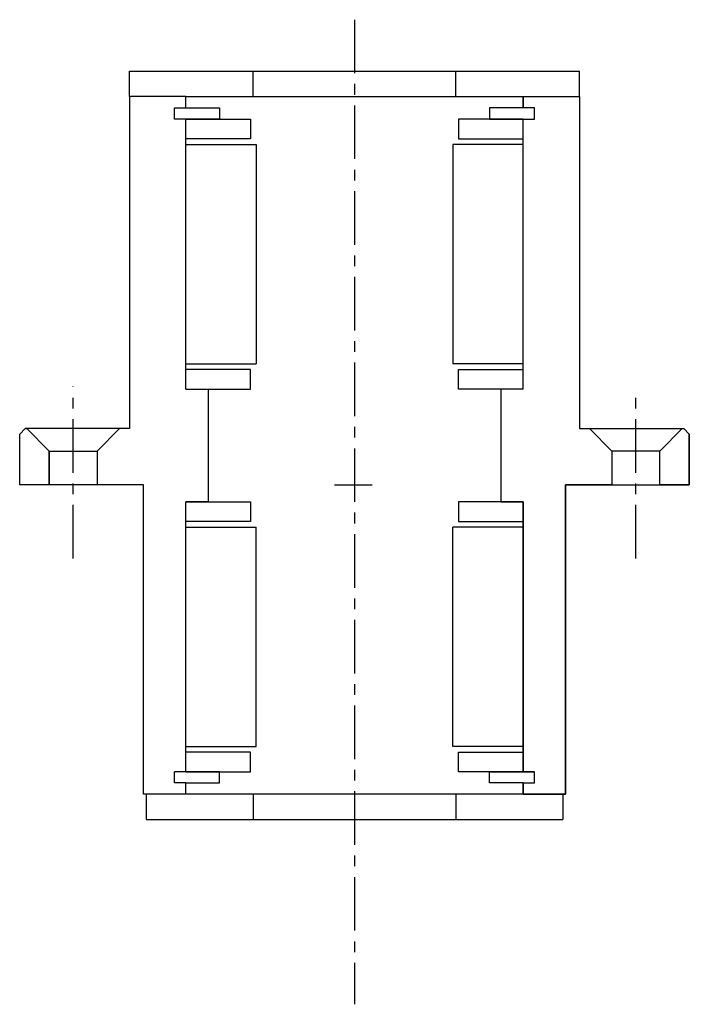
# Model space of a CAD drawing. Extents: x 692 to 812, y -37 to 138.
import ezdxf

# ---------------------------------------------------------------- set-up
doc = ezdxf.new("R2010")
doc.units = 0
doc.header["$LTSCALE"] = 0.3
doc.linetypes.add('CENTER', pattern=[50.8, 31.75, -6.35, 6.35, -6.35])
doc.layers.get('0').update_dxf_attribs({"linetype": 'CONTINUOUS'})
doc.layers.add('CENTER', color=9, linetype='CENTER')

msp = doc.modelspace()

# ---------------------------------------------------------------- linework, layer by layer
for p, q in [((712, 124), (712, 128.5)), ((712, 128.5), (792, 128.5)), ((734, 124), (734, 128.5)), ((770, 124), (770, 128.5)), ((792, 124), (792, 128.5)), ((722, 124), (712, 124)), ((712, 124), (712, 65)), ((722, 124), (782, 124)), ((722, 122), (722, 124)), ((782, 124), (782, 122)), ((782, 124), (792, 124)), ((782, 124), (792, 124)), ((782, 122), (782, 124)), ((792, 124), (792, 65)), ((792, 124), (792, 65)), ((720, 120), (720, 122)), ((720, 122), (722, 122)), ((722, 122), (728, 122)), ((728, 122), (728, 120)), ((782, 122), (776, 122)), ((776, 122), (776, 120)), ((784, 122), (782, 122)), ((784, 122), (782, 122)), ((784, 120), (784, 122)), ((784, 120), (784, 122)), ((722, 120), (720, 120)), ((722, 72), (722, 120)), ((728, 120), (722, 120)), ((722, 120), (733.5, 120)), ((733.5, 120), (733.5, 116.5)), ((782, 120), (770.5, 120)), ((770.5, 120), (770.5, 116.5)), ((776, 120), (782, 120)), ((782, 120), (784, 120)), ((782, 120), (784, 120)), ((782, 72), (782, 120)), ((733.5, 116.5), (722, 116.5)), ((770.5, 116.5), (782, 116.5)), ((722, 115.5), (734.5, 115.5)), ((734.5, 115.5), (734.5, 76.5)), ((782, 115.5), (769.5, 115.5)), ((769.5, 115.5), (769.5, 76.5)), ((722, 76.5), (734.5, 76.5)), ((733.5, 75.5), (722, 75.5)), ((733.5, 72), (733.5, 75.5)), ((782, 76.5), (769.5, 76.5)), ((770.5, 72), (770.5, 75.5)), ((770.5, 75.5), (782, 75.5)), ((722, 72), (726, 72)), ((722, 72), (733.5, 72)), ((726, 72), (726, 52)), ((782, 72), (770.5, 72)), ((778, 72), (778, 52)), ((782, 72), (778, 72)), ((692.5, 64), (693.5, 65)), ((692.5, 64), (693.5, 65)), ((712, 65), (693.5, 65)), ((693.5, 65), (693.75, 65)), ((697.75, 61), (693.75, 65)), ((693.75, 65), (697.75, 61)), ((706.25, 61), (710.25, 65)), ((792, 65), (810.5, 65)), ((792, 65), (793.75, 65)), ((797.75, 61), (793.75, 65)), ((793.75, 65), (797.75, 61)), ((806.25, 61), (810.25, 65)), ((806.25, 61), (810.25, 65)), ((810.25, 65), (810.5, 65)), ((811.5, 64), (810.5, 65)), ((810.5, 65), (811.5, 64)), ((692.5, 55), (692.5, 64)), ((692.5, 55), (692.5, 64)), ((811.5, 55), (811.5, 64)), ((811.5, 64), (811.5, 55)), ((697.75, 55), (697.75, 61)), ((697.75, 61), (706.25, 61)), ((697.75, 61), (697.75, 55)), ((706.25, 61), (706.25, 55)), ((806.25, 61), (797.75, 61)), ((797.75, 61), (797.75, 55)), ((797.75, 61), (797.75, 55)), ((806.25, 55), (806.25, 61)), ((806.25, 55), (806.25, 61)), ((714.5, 55), (692.5, 55)), ((697.75, 55), (692.5, 55)), ((714.5, 0), (714.5, 55)), ((748.44, 55), (755.13, 55)), ((789.5, 0), (789.5, 55)), ((789.5, 55), (811.5, 55)), ((797.75, 55), (789.5, 55)), ((789.5, 55), (789.5, 0)), ((811.5, 55), (806.25, 55)), ((722, 4), (722, 52)), ((726, 52), (722, 52)), ((722, 52), (733.5, 52)), ((733.5, 52), (733.5, 48.5)), ((782, 52), (770.5, 52)), ((770.5, 52), (770.5, 48.5)), ((778, 52), (782, 52)), ((782, 52), (778, 52)), ((782, 52), (782, 4)), ((782, 4), (782, 52)), ((733.5, 48.5), (722, 48.5)), ((722, 47.5), (734.5, 47.5)), ((734.5, 8.5), (734.5, 47.5)), ((782, 47.5), (769.5, 47.5)), ((769.5, 8.5), (769.5, 47.5)), ((770.5, 48.5), (782, 48.5)), ((722, 8.5), (734.5, 8.5)), ((733.5, 7.5), (722, 7.5)), ((733.5, 4), (733.5, 7.5)), ((782, 8.5), (769.5, 8.5)), ((770.5, 4), (770.5, 7.5)), ((770.5, 7.5), (782, 7.5)), ((722, 4), (720, 4)), ((720, 2), (720, 4)), ((728, 4), (722, 4)), ((722, 4), (733.5, 4)), ((728, 2), (728, 4)), ((782, 4), (770.5, 4)), ((776, 2), (776, 4)), ((776, 4), (782, 4)), ((782, 4), (784, 4)), ((784, 4), (782, 4)), ((784, 2), (784, 4)), ((784, 2), (784, 4)), ((722, 2), (720, 2)), ((722, 0), (722, 2)), ((722, 2), (728, 2)), ((782, 2), (776, 2)), ((782, 2), (782, 0)), ((782, 2), (784, 2)), ((782, 0), (782, 2)), ((782, 2), (784, 2)), ((722, 0), (714.5, 0)), ((715, 0), (715, -4.5)), ((782, 0), (722, 0)), ((734, 0), (734, -4.5)), ((770, 0), (770, -4.5)), ((782, 0), (789.5, 0)), ((789.5, 0), (782, 0)), ((789, 0), (789, -4.5)), ((715, -4.5), (789, -4.5))]:
    msp.add_line(p, q)
at = {"layer": 'CENTER'}
for p, q in [((752, 137.68), (752, -37.34)), ((702, 41.91), (702, 72.49)), ((802, 41.91), (802, 71.6))]:
    msp.add_line(p, q, dxfattribs=at)

doc.saveas('drawing.dxf')
